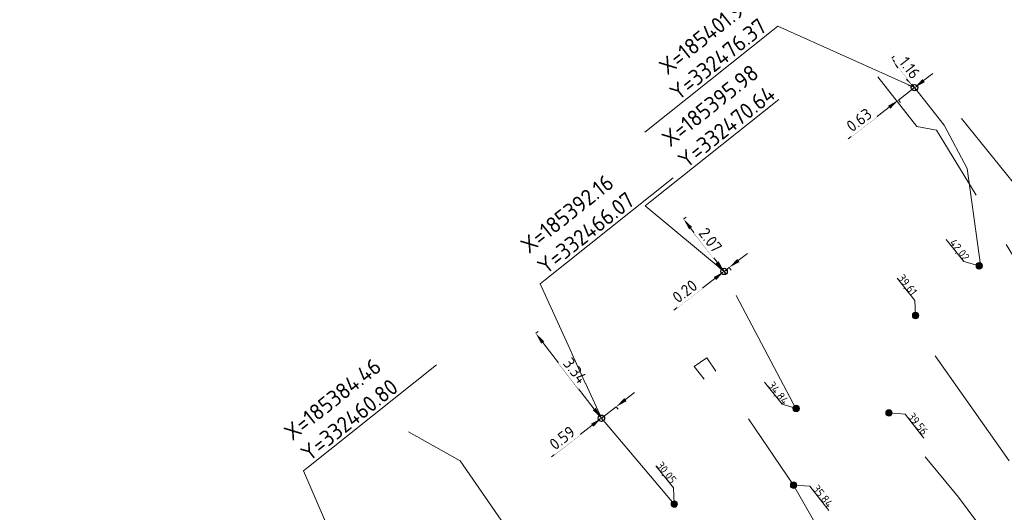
# Model space of a CAD drawing. Header units: inches. Extents: x 0 to 191500, y 0 to 342750.
# Tile 185 of 256: x 185374 to 185405, y 332463 to 332478. Entities that reach past the tile are written whole.
import ezdxf
from ezdxf import colors
from ezdxf.entities.mleader import LeaderData, LeaderLine
from ezdxf.math import Vec2, Vec3

# ---------------------------------------------------------------- set-up
doc = ezdxf.new("R2010")
doc.units = ezdxf.units.IN
doc.header["$MEASUREMENT"] = 0
for name, pattern in [('RI-GWA_HUISAANSLUITING', [23, 4, -1.8, 2.6, -1.8, 4.6, -1.8, 4.6, -1.8]), ('RI-HWA_HUISAANSLUITING', [4.8, 3, -1.8]), ('RI-HWA_KOLKAANSLUITING', [4.3, 2.5, -1.8])]:
    doc.linetypes.add(name, pattern=pattern)
doc.layers.get('0').update_dxf_attribs({"lineweight": 20})
doc.layers.get('DefPoints').update_dxf_attribs({"lineweight": 20})
for name, color, linetype, lineweight in [('ECW', 150, 'Continuous', 20), ('N-WE-RI-GWA-MAATVOERING-T25', 30, 'RI-GWA_HUISAANSLUITING', 20), ('N-WE-RI-GWA_HUISAANSLUITING_PVC_160-G', 30, 'RI-GWA_HUISAANSLUITING', 20), ('N-WE-RI-GWA_RIOOLPUT_ONTSTOPPINGSPUT-G', 30, 'Continuous', 20), ('N-WE-RI-HWA-MAATVOERING-T25', 151, 'Continuous', 20), ('N-WE-RI-HWA_HUISAANSLUITING_PVC_160-G', 150, 'RI-HWA_HUISAANSLUITING', 20), ('N-WE-RI-HWA_KOLKAANSLUITING_PVC_160-G', 150, 'RI-HWA_KOLKAANSLUITING', 20), ('N-WE-RI-INLAAT', 7, 'Continuous', 20), ('Tekst algemeen', 7, 'Continuous', 20)]:
    doc.layers.add(name, color=color, linetype=linetype, lineweight=lineweight)
doc.styles.add('NLCS-ISO-M100-T25', font='txt', dxfattribs={"height": 0.25})
doc.styles.add('NLCS-ISO-M200-T18', font='txt', dxfattribs={"height": 0.36})
doc.styles.add('NLCS-ISO-M200-T25', font='txt', dxfattribs={"height": 0.5})
doc.dimstyles.new('NLCS-M200-T18-PIJL_L2_H1', dxfattribs={"dimscale": 0.2, "dimtxt": 2.5, "dimasz": 1.8, "dimexe": 2, "dimexo": 2, "dimgap": 0.7, "dimtad": 1, "dimzin": 0, "dimdsep": 46, "dimtxsty": 'NLCS-ISO-M200-T18', "dimcen": 0, "dimdle": 2, "dimclrd": 256, "dimclre": 256, "dimclrt": 256, "dimadec": 1, "dimazin": 0, "dimtfac": 1, "dimtdec": 3, "dimtofl": 0, "dimtmove": 0, "dimatfit": 3, "dimfxl": 2, "dimfxlon": 1, "dimtfillclr": 256, "dimtolj": 1, "dimtzin": 0, "dimlwd": -1, "dimlwe": -1, "dimarcsym": 0})
doc.dimstyles.new('NLCS-M200-T25-OPENBOL_L0_H0', dxfattribs={"dimscale": 0.2, "dimtxt": 2.5, "dimasz": 1, "dimexe": 2, "dimexo": 0, "dimgap": 0.5, "dimtad": 1, "dimdec": 0, "dimzin": 0, "dimdsep": 46, "dimtxsty": 'NLCS-ISO-M200-T25', "dimblk": 'DOTBLANK', "dimcen": 2, "dimclrd": 256, "dimclre": 256, "dimclrt": 256, "dimadec": 0, "dimazin": 0, "dimtp": 1, "dimtm": 1, "dimtfac": 1, "dimtix": 1, "dimtofl": 0, "dimtmove": 1, "dimatfit": 3, "dimldrblk": 'DOTBLANK', "dimfxl": 1, "dimfxlon": 1, "dimtvp": 0.5, "dimtolj": 1, "dimtzin": 0, "dimlwd": -1, "dimlwe": -1, "dimarcsym": 0})
picture_1 = doc.add_image_def('image1.ecw', size_in_pixel=(220000, 285000))

# ---------------------------------------------------------------- blocks, each defined once
blk = doc.blocks.new('*D5180')
at = {"layer": 'DefPoints', "color": 0, "transparency": 16777216}
for p in [(185390.115, 332468.714), (185390.115, 332468.714), (185392.161, 332466.068, 68.174)]:
    blk.add_point(p, dxfattribs=at)
at = {"layer": 'N-WE-RI-GWA-MAATVOERING-T25', "transparency": 16777216}
for p, q in [((185390.115, 332468.714), (185390.194, 332468.775)), ((185391.941, 332466.353), (185390.335, 332468.429)), ((185392.24, 332466.129), (185392.24, 332466.129))]:
    blk.add_line(p, q, dxfattribs=at)
for points in [[(185390.382, 332468.466), (185390.287, 332468.392), (185390.115, 332468.714)], [(185391.988, 332466.389), (185391.893, 332466.316), (185392.161, 332466.068)]]:
    blk.add_solid(points, dxfattribs=at)
at = {"layer": 'N-WE-RI-GWA-MAATVOERING-T25', "transparency": 16777216, "insert": (185391.343, 332467.55), "char_height": 0.36, "attachment_point": 5, "rotation": 307.7215, "style": 'NLCS-ISO-M200-T18', "bg_fill": 3, "box_fill_scale": 1.25, "bg_fill_color": 256, "bg_fill_true_color": 13158600, "bg_fill_transparency": 0}
blk.add_mtext('\\A1;3.34', dxfattribs=at)
blk = doc.blocks.new('*D5181')
at = {"layer": 'DefPoints', "color": 0, "transparency": 16777216}
for p in [(185390.579, 332469.073), (185390.115, 332468.714), (185392.161, 332466.068)]:
    blk.add_point(p, dxfattribs=at)
at = {"layer": 'N-WE-RI-GWA-MAATVOERING-T25', "transparency": 16777216}
for p, q in [((185392.91, 332466.648), (185393.195, 332466.868)), ((185392.625, 332466.427), (185392.161, 332466.068)), ((185392.625, 332466.427), (185392.687, 332466.348)), ((185392.161, 332466.068), (185392.222, 332465.989)), ((185391.876, 332465.848), (185390.611, 332464.869))]:
    blk.add_line(p, q, dxfattribs=at)
for points in [[(185392.874, 332466.695), (185392.947, 332466.6), (185392.625, 332466.427)], [(185391.84, 332465.895), (185391.913, 332465.8), (185392.161, 332466.068)]]:
    blk.add_solid(points, dxfattribs=at)
at = {"layer": 'N-WE-RI-GWA-MAATVOERING-T25', "transparency": 16777216, "insert": (185390.942, 332465.454), "char_height": 0.36, "attachment_point": 5, "rotation": 37.7215, "style": 'NLCS-ISO-M200-T18', "bg_fill": 3, "box_fill_scale": 1.25, "bg_fill_color": 256, "bg_fill_true_color": 13158600, "bg_fill_transparency": 0}
blk.add_mtext('\\A1;0.59', dxfattribs=at)
blk = doc.blocks.new('*D5182')
at = {"layer": 'DefPoints', "color": 0, "transparency": 16777216}
for p in [(185394.72, 332472.275), (185394.72, 332472.275), (185395.984, 332470.641, 67.223)]:
    blk.add_point(p, dxfattribs=at)
at = {"layer": 'N-WE-RI-GWA-MAATVOERING-T25', "transparency": 16777216}
for p, q in [((185394.72, 332472.275), (185394.799, 332472.336)), ((185395.763, 332470.926), (185394.94, 332471.99)), ((185396.062, 332470.702), (185396.063, 332470.702))]:
    blk.add_line(p, q, dxfattribs=at)
for points in [[(185394.987, 332472.027), (185394.893, 332471.954), (185394.72, 332472.275)], [(185395.811, 332470.962), (185395.716, 332470.889), (185395.984, 332470.641)]]:
    blk.add_solid(points, dxfattribs=at)
at = {"layer": 'N-WE-RI-GWA-MAATVOERING-T25', "transparency": 16777216, "insert": (185395.557, 332471.617), "char_height": 0.36, "attachment_point": 5, "rotation": 307.7159, "style": 'NLCS-ISO-M200-T18', "bg_fill": 3, "box_fill_scale": 1.25, "bg_fill_color": 256, "bg_fill_true_color": 13158600, "bg_fill_transparency": 0}
blk.add_mtext('\\A1;2.07', dxfattribs=at)
blk = doc.blocks.new('*D5183')
at = {"layer": 'DefPoints', "color": 0, "transparency": 16777216}
for p in [(185394.72, 332472.275), (185394.876, 332472.396), (185395.984, 332470.641)]:
    blk.add_point(p, dxfattribs=at)
at = {"layer": 'N-WE-RI-GWA-MAATVOERING-T25', "transparency": 16777216}
for p, q in [((185396.425, 332470.982), (185396.709, 332471.202)), ((185396.14, 332470.762), (185395.984, 332470.641)), ((185395.984, 332470.641), (185396.045, 332470.562)), ((185396.14, 332470.762), (185396.201, 332470.683)), ((185395.699, 332470.421), (185394.419, 332469.431))]:
    blk.add_line(p, q, dxfattribs=at)
for points in [[(185396.388, 332471.03), (185396.461, 332470.935), (185396.14, 332470.762)], [(185395.662, 332470.468), (185395.735, 332470.373), (185395.984, 332470.641)]]:
    blk.add_solid(points, dxfattribs=at)
at = {"layer": 'N-WE-RI-GWA-MAATVOERING-T25', "transparency": 16777216, "insert": (185394.758, 332470.022), "char_height": 0.36, "attachment_point": 5, "rotation": 37.7159, "style": 'NLCS-ISO-M200-T18', "bg_fill": 3, "box_fill_scale": 1.25, "bg_fill_color": 256, "bg_fill_true_color": 13158600, "bg_fill_transparency": 0}
blk.add_mtext('\\A1;0.20', dxfattribs=at)
blk = doc.blocks.new('*D5184')
at = {"layer": 'N-WE-RI-GWA-MAATVOERING-T25', "transparency": 16777216}
for p, q in [((185401.202, 332477.288), (185401.281, 332477.349)), ((185401.693, 332476.653), (185401.422, 332477.003)), ((185401.992, 332476.429), (185401.992, 332476.429))]:
    blk.add_line(p, q, dxfattribs=at)
for points in [[(185401.469, 332477.04), (185401.374, 332476.966), (185401.202, 332477.288)], [(185401.74, 332476.689), (185401.645, 332476.616), (185401.913, 332476.368)]]:
    blk.add_solid(points, dxfattribs=at)
at = {"layer": 'N-WE-RI-GWA-MAATVOERING-T25', "transparency": 16777216, "insert": (185401.763, 332476.987), "char_height": 0.36, "attachment_point": 5, "rotation": 307.7166, "style": 'NLCS-ISO-M200-T18', "bg_fill": 3, "box_fill_scale": 1.25, "bg_fill_color": 256, "bg_fill_true_color": 13158600, "bg_fill_transparency": 0}
blk.add_mtext('\\A1;1.16', dxfattribs=at)
at = {"layer": 'DefPoints', "color": 0, "transparency": 16777216}
for p in [(185401.202, 332477.288), (185401.202, 332477.288), (185401.913, 332476.368, 69.254)]:
    blk.add_point(p, dxfattribs=at)
blk = doc.blocks.new('*D5185')
at = {"layer": 'DefPoints', "color": 0, "transparency": 16777216}
for p in [(185401.202, 332477.288), (185400.7, 332476.9), (185401.913, 332476.368)]:
    blk.add_point(p, dxfattribs=at)
at = {"layer": 'N-WE-RI-GWA-MAATVOERING-T25', "transparency": 16777216}
for p, q in [((185402.198, 332476.588), (185402.483, 332476.808)), ((185401.913, 332476.368), (185401.411, 332475.98)), ((185401.913, 332476.368), (185401.974, 332476.289)), ((185401.411, 332475.98), (185401.473, 332475.901)), ((185401.127, 332475.76), (185399.847, 332474.771))]:
    blk.add_line(p, q, dxfattribs=at)
for points in [[(185402.161, 332476.636), (185402.234, 332476.541), (185401.913, 332476.368)], [(185401.09, 332475.807), (185401.163, 332475.712), (185401.411, 332475.98)]]:
    blk.add_solid(points, dxfattribs=at)
at = {"layer": 'N-WE-RI-GWA-MAATVOERING-T25', "transparency": 16777216, "insert": (185400.186, 332475.361), "char_height": 0.36, "attachment_point": 5, "rotation": 37.7166, "style": 'NLCS-ISO-M200-T18', "bg_fill": 3, "box_fill_scale": 1.25, "bg_fill_color": 256, "bg_fill_true_color": 13158600, "bg_fill_transparency": 0}
blk.add_mtext('\\A1;0.63', dxfattribs=at)
blk = doc.blocks.new('_DotBlank')
at = {"color": 0, "linetype": 'ByBlock', "lineweight": -2}
blk.add_line((-0.5, 0), (-1, 0), dxfattribs=at)
blk.add_circle((0, 0), 0.5, dxfattribs=at)
blk = doc.blocks.new('A$C2C270354')
h = blk.add_hatch(color=256)
h.dxf.hatch_style = 1
edge = h.paths.add_edge_path()
edge.add_arc((0, 0), 0.1, 0, 360)
blk.add_circle((0, 0), 0.1)

msp = doc.modelspace()

# ---------------------------------------------------------------- linework, layer by layer
at = {"layer": 'N-WE-RI-GWA-MAATVOERING-T25', "flags": 128}
for points, elevation in [([(185403.92889, 332470.81484), (185403.44807, 332470.94908), (185402.89979, 332471.63683)], 0.99725), ([(185401.94624, 332469.26751), (185401.92377, 332469.74007), (185401.37549, 332470.42782)], 0.99725), ([(185398.23397, 332466.37033), (185397.789, 332466.50456), (185397.24072, 332467.19231)], 67.223), ([(185394.43077, 332463.40218), (185394.40706, 332463.90083), (185393.85878, 332464.58858)], 68.174)]:
    msp.add_lwpolyline(points, dxfattribs=dict(at, elevation=elevation))
at = {"layer": 'N-WE-RI-GWA_HUISAANSLUITING_PVC_160-G', "flags": 128}
for points, elevation in [([(185401.913, 332476.368), (185402.838, 332475.199), (185403.556, 332473.85)], 69.254), ([(185405.86094, 332472.32139), (185403.377, 332475.41)], 68.103), ([(185403.556, 332473.85), (185403.9696, 332470.84395)], 68.103), ([(185398.227, 332466.355), (185396.012, 332470.544), (185395.955, 332470.738)], 67.223), ([(185404.865, 332464.743), (185401.757, 332469.136)], 68.543), ([(185392.161, 332466.068), (185391.96659, 332466.30377)], 68.174), ([(185392.161, 332466.068), (185394.43077, 332463.39263)], 68.174)]:
    msp.add_lwpolyline(points, dxfattribs=dict(at, elevation=elevation))
at = {"layer": 'N-WE-RI-HWA-MAATVOERING-T25', "flags": 128}
for points, elevation in [([(185401.116, 332466.232), (185401.61927, 332466.19844), (185402.20806, 332465.44569)], 68.711), ([(185398.14748, 332463.98197), (185398.65075, 332463.9484), (185399.23954, 332463.19566)], 66.976)]:
    msp.add_lwpolyline(points, dxfattribs=dict(at, elevation=elevation))
at = {"layer": 'N-WE-RI-HWA_HUISAANSLUITING_PVC_160-G', "flags": 128}
for points, elevation in [([(185401.984, 332475.158), (185400.77143, 332476.70644)], 68.747), ([(185401.984, 332475.158), (185402.599, 332475.043), (185405.75498, 332469.85603)], 68.747), ([(185404.097, 332462.514), (185403.285, 332463.604), (185401.116, 332466.232)], 68.711), ([(185387.764, 332464.74), (185386.151, 332465.648)], 68.703), ([(185387.764, 332464.74), (185391.72082, 332459.01969)], 68.703)]:
    msp.add_lwpolyline(points, dxfattribs=dict(at, elevation=elevation))
at = {"layer": 'N-WE-RI-HWA_KOLKAANSLUITING_PVC_160-G', "flags": 128}
msp.add_lwpolyline([(185395.36043, 332467.28373), (185395.04875, 332467.6747), (185395.44838, 332467.94675)], dxfattribs=at)
at = {"layer": 'N-WE-RI-HWA_KOLKAANSLUITING_PVC_160-G', "elevation": 66.976, "flags": 128}
for points in [[(185398.14748, 332463.98197), (185395.44838, 332467.94675)], [(185398.14748, 332463.98197), (185399.23261, 332462.09122)]]:
    msp.add_lwpolyline(points, dxfattribs=at)

# ---------------------------------------------------------------- block references
at = {"layer": 'N-WE-RI-INLAAT', "rotation": 0.06357443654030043}
for p in [(185403.92889, 332470.81484, 0.99725), (185401.94624, 332469.26751, 0.99725), (185398.227, 332466.37033, 67.223), (185401.116, 332466.232, 69.052), (185398.14748, 332463.98197, 67.317), (185394.43077, 332463.39263, 68.174)]:
    msp.add_blockref('A$C2C270354', p, dxfattribs=at)

# ---------------------------------------------------------------- texts
at = {"layer": 'N-WE-RI-GWA-MAATVOERING-T25', "style": 'NLCS-ISO-M100-T25'}
for s, p in [('42,02', (185402.98706, 332471.52736, 0.99725)), ('39,61', (185401.37549, 332470.42782, 0.99725)), ('34,84', (185397.328, 332467.08284, 67.223)), ('30,05', (185393.85878, 332464.58858, 68.174))]:
    msp.add_text(s, height=0.25, rotation=308.56, dxfattribs=at).set_placement(p)
at = {"layer": 'N-WE-RI-HWA-MAATVOERING-T25', "style": 'NLCS-ISO-M100-T25'}
for s, p in [('39.56', (185401.68618, 332466.11306, 66.215)), ('35.84', (185398.71766, 332463.86302, 64.48))]:
    msp.add_text(s, height=0.25, rotation=308.56, dxfattribs=at).set_placement(p)
at = {"layer": 'Tekst algemeen', "char_height": 0.5, "rotation": 38.562171, "style": 'NLCS-ISO-M200-T25'}
for s, insert, attachment_point in [('X=185401.91\\PY=332476.37', (185397.35898, 332478.17569), 9), ('X=185395.98\\PY=332470.64', (185397.62756, 332476.08135), 9), ('X=185392.16\\PY=332466.07', (185390.42494, 332470.51964), 7), ('X=185384.46\\PY=332460.80', (185383.05669, 332464.69217), 7)]:
    msp.add_mtext(s, dxfattribs=dict(at, insert=insert, attachment_point=attachment_point))

# ---------------------------------------------------------------- pictures from other files: only their frames are drawn
at = {"layer": 'ECW'}
image = msp.add_image(picture_1, insert=(180500, 328500), size_in_units=(11000, 14250), dxfattribs=at)
image.dxf.flags = 7

# ---------------------------------------------------------------- leaders
at = {"layer": 'Tekst algemeen', "annotation_type": 0, "has_hookline": 1, "hookline_direction": 0, "text_width": 5, "horizontal_direction": (0.781932, 0.623363, 0)}
msp.add_leader([(185384.458, 332460.803), (185382.88445, 332464.42697), (185383.04083, 332464.55164)], dimstyle='NLCS-M200-T25-OPENBOL_L0_H0', dxfattribs=at)

# ---------------------------------------------------------------- next in the draw order: dimensions: what is measured, and where the dimension line sits
at = {"layer": 'N-WE-RI-GWA-MAATVOERING-T25'}
for p1, p2, picture, middle in [((185401.913, 332476.368, 69.254), (185401.20159, 332477.28791), '*D5184', (185401.76297, 332476.98701)), ((185395.9835, 332470.641, 67.223), (185394.71975, 332472.27517), '*D5182', (185395.5573, 332471.61714)), ((185392.161, 332466.068, 68.174), (185390.11455, 332468.71375), '*D5180', (185391.34343, 332467.54995))]:
    dim = msp.add_aligned_dim(p1=p1, p2=p2, distance=0, dimstyle='NLCS-M200-T18-PIJL_L2_H1', override={"dimexe": 0.5, "dimgap": 0.4, "dimdle": 0.5, "dimtofl": 1, "dimfxl": 0, "dimtfill": 1}, dxfattribs=at)
    dim.commit()
    dim.dimension.update_dxf_attribs({"geometry": picture, "text_midpoint": middle})

# ---------------------------------------------------------------- next in the draw order: dimensions: what is measured, and where the dimension line sits
dim = msp.add_linear_dim(base=(185401.913, 332476.368), p1=(185400.7, 332476.9), p2=(185401.20159, 332477.28791), angle=37.716633, dimstyle='NLCS-M200-T18-PIJL_L2_H1', override={"dimexe": 0.5, "dimgap": 0.4, "dimdle": 0.5, "dimtofl": 1, "dimfxl": 0, "dimtfill": 1}, dxfattribs=at)
dim.commit()
dim.dimension.update_dxf_attribs({"geometry": '*D5185', "text_midpoint": (185400.34463, 332475.1551), "dimtype": 161})
for p1, p2, distance, picture, middle in [((185394.876, 332472.396), (185394.71975, 332472.27517), 2.06581, '*D5183', (185394.75765, 332470.02169)), ((185390.579, 332469.073), (185390.11455, 332468.71375), 3.34484, '*D5181', (185390.94199, 332465.45381))]:
    dim = msp.add_aligned_dim(p1=p1, p2=p2, distance=distance, dimstyle='NLCS-M200-T18-PIJL_L2_H1', override={"dimexe": 0.5, "dimgap": 0.4, "dimdle": 0.5, "dimtofl": 1, "dimfxl": 0, "dimtfill": 1}, dxfattribs=at)
    dim.commit()
    dim.dimension.update_dxf_attribs({"geometry": picture, "text_midpoint": middle})

# ---------------------------------------------------------------- next in the draw order: linework, layer by layer
at = {"layer": 'N-WE-RI-GWA_RIOOLPUT_ONTSTOPPINGSPUT-G'}
for p, q in [((185401.86967, 332476.45813, 69.254), (185401.95633, 332476.27787, 69.254)), ((185402.00313, 332476.41133, 69.254), (185401.82287, 332476.32467, 69.254)), ((185396.07363, 332470.68433, 67.223), (185395.89337, 332470.59767, 67.223)), ((185395.94017, 332470.73113, 67.223), (185396.02683, 332470.55087, 67.223)), ((185392.25113, 332466.11133, 68.174), (185392.07087, 332466.02467, 68.174)), ((185392.11767, 332466.15813, 68.174), (185392.20433, 332465.97787, 68.174))]:
    msp.add_line(p, q, dxfattribs=at)
for centre in [(185401.913, 332476.368, 69.254), (185395.9835, 332470.641, 67.223), (185392.161, 332466.068, 68.174)]:
    msp.add_circle(centre, 0.1, dxfattribs=at)

# ---------------------------------------------------------------- next in the draw order: leaders
at = {"layer": 'Tekst algemeen', "annotation_type": 0, "has_hookline": 1, "horizontal_direction": (0.781932, 0.623363, 0)}
for points, hookline_direction, text_width in [([(185401.913, 332476.368), (185397.6559, 332478.2845), (185397.49951, 332478.15983)], 1, 5), ([(185395.9835, 332470.641), (185393.52704, 332472.68449), (185393.68342, 332472.80916)], 0, 5.02381), ([(185392.161, 332466.068), (185390.2527, 332470.25444), (185390.40908, 332470.37911)], 0, 5)]:
    msp.add_leader(points, dimstyle='NLCS-M200-T25-OPENBOL_L0_H0', dxfattribs=dict(at, hookline_direction=hookline_direction, text_width=text_width))
at = {"layer": 'Tekst algemeen'}
ml = msp.add_multileader_mtext('Standard', dxfattribs=at)
ml.set_content('Grindkoffer', color=256)
ml.set_leader_properties()
ml.build(insert=Vec2(0, 0))
ml.multileader.update_dxf_attribs({"text_right_attachment_type": 6, "dogleg_length": 0.2, "arrow_head_size": 5})
ctx = ml.context
ctx.base_point, ctx.char_height, ctx.arrow_head_size, ctx.landing_gap_size, ctx.plane_origin, ctx.plane_x_axis, ctx.plane_y_axis = Vec3(185789.34017, 332982.33236), 0.5, 5, 0.2, Vec3(185787.00548, 332984.05412), Vec3(0.99520618, 0.0977991), Vec3(-0.0977991, 0.99520618)
ctx.right_attachment = 6
notes = []
notes.append((ctx, [(0, (0, 0, 0), (0, 0), (1, 0), 1, [])]))
ctx.mtext.insert, ctx.mtext.text_direction, ctx.mtext.rotation, ctx.mtext.flow_direction = Vec3(185789.51476, 332982.60072), Vec3(0.99520618, 0.0977991), 0.09795567, 5
for ctx, leaders in notes:
    for number, flags, end, landing, length, lines in leaders:
        leader = LeaderData()
        leader.index, (leader.has_last_leader_line, leader.has_dogleg_vector, leader.attachment_direction) = number, flags
        leader.last_leader_point, leader.dogleg_vector, leader.dogleg_length = Vec3(end), Vec3(landing), length
        for number, points, colour, breaks in lines:
            line = LeaderLine()
            line.index, line.vertices, line.color, line.breaks = number, Vec3.list(points), colors.encode_raw_color(colour), breaks
            leader.lines.append(line)
        ctx.leaders.append(leader)

doc.saveas('drawing.dxf')
